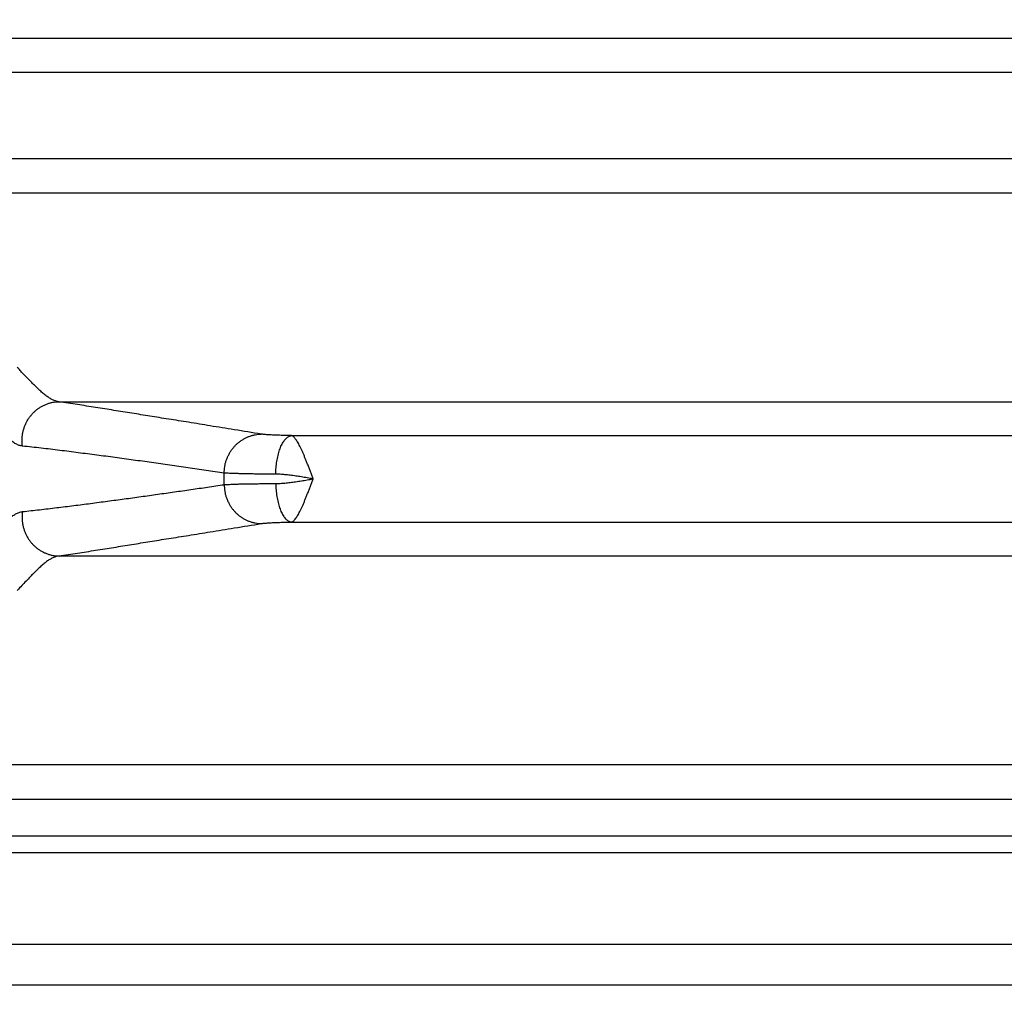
# Model space of a CAD drawing. Header units: inches. Extents: x 0 to 34, y 0 to 22.
# Tile 3 of 81: x 2.9 to 4, y 4.8 to 5.8. Entities that reach past the tile are written whole.
import ezdxf

# ---------------------------------------------------------------- set-up
doc = ezdxf.new("R2010")
doc.units = ezdxf.units.IN
doc.header["$LTSCALE"] = 1.87
doc.header["$MEASUREMENT"] = 0
doc.layers.get('0').update_dxf_attribs({"linetype": 'CONTINUOUS'})
doc.layers.add('DIMENSIONS', color=7, linetype='CONTINUOUS')
doc.styles.get("Standard").update_dxf_attribs({"font": 'txt', "width": 0.8})
doc.dimstyles.new('DIMSTYLE_1', dxfattribs={"dimtxt": 0.125, "dimasz": 0.18, "dimexe": 0.18, "dimexo": 0.0625, "dimgap": 0.09, "dimtad": 0, "dimtih": 1, "dimtoh": 1, "dimdec": 3, "dimzin": 4, "dimdsep": 46, "dimtxsty": 'STANDARD', "dimblk": '_FILLED', "dimblk1": '_FILLED', "dimblk2": '_FILLED', "dimcen": 0.09, "dimadec": 0, "dimazin": 0, "dimtp": 0.01, "dimtm": 0.01, "dimtfac": 1, "dimtdec": 3, "dimtofl": 0, "dimtmove": 0, "dimatfit": 3, "dimldrblk": '_FILLED', "dimfxl": 1, "dimtolj": 1, "dimtzin": 4, "dimarcsym": 0})

# ---------------------------------------------------------------- blocks, each defined once
blk = doc.blocks.new('_FILLED')
at = {"color": 0, "linetype": 'BYBLOCK'}
blk.add_solid([(0, 0), (-1, 0.1736), (-1, -0.1736)], dxfattribs=at)
blk = doc.blocks.new('*D3')
at = {"layer": 'DIMENSIONS', "color": 2, "linetype": 'CONTINUOUS'}
for p, q in [((4.2661, 6.4882), (4.2661, 3.9136)), ((2.5316, 4.7611), (2.5316, 3.9136)), ((2.5316, 4.0386), (2.1716, 4.0386)), ((4.2661, 4.0386), (4.6261, 4.0386))]:
    blk.add_line(p, q, dxfattribs=at)
at = {"layer": 'DIMENSIONS', "color": 2, "linetype": 'CONTINUOUS', "xscale": 0.18, "yscale": 0.18, "zscale": 0.18}
blk.add_blockref('_FILLED', (2.5316, 4.0386), dxfattribs=at)
at = {"layer": 'DIMENSIONS', "color": 2, "linetype": 'CONTINUOUS', "xscale": 0.18, "yscale": 0.18, "zscale": 0.18, "rotation": 180}
blk.add_blockref('_FILLED', (4.2661, 4.0386), dxfattribs=at)
at = {"layer": 'DIMENSIONS', "color": 2, "linetype": 'CONTINUOUS', "width": 0.8}
for s, p in [('[', (3.3965, 3.9761)), (']', (3.9965, 3.9761)), ('1.735', (2.7715, 3.9761)), ('44.06', (3.4965, 3.9761))]:
    blk.add_text(s, height=0.125, dxfattribs=at).set_placement(p)

msp = doc.modelspace()

# ---------------------------------------------------------------- linework, layer by layer
at = {"color": 7, "linetype": 'CONTINUOUS'}
for p, q in [((5.9515, 5.8175), (2.5807, 5.8175)), ((5.8844, 5.7806), (2.6478, 5.7806)), ((5.8844, 5.6867), (2.6478, 5.6867)), ((2.5807, 5.6497), (5.9515, 5.6497)), ((2.985, 5.4225), (5.5472, 5.4225)), ((3.2376, 5.3856), (5.2946, 5.3856)), ((3.2376, 5.2917), (5.2946, 5.2917)), ((5.5472, 5.2547), (2.985, 5.2547)), ((5.9515, 5.0275), (2.5807, 5.0275)), ((2.6753, 4.9903), (5.8568, 4.9903)), ((2.6753, 4.9503), (5.8568, 4.9503)), ((2.5754, 4.9324), (5.9567, 4.9324)), ((2.6753, 4.8325), (5.8568, 4.8325)), ((2.6315, 4.7886), (5.9007, 4.7886))]:
    msp.add_line(p, q, dxfattribs=at)
msp.add_arc((2.7296, 5.3386), 0.435, 359.1688, 0.8312, dxfattribs=at)
for points, knots in [([(2.9487, 5.4501), (2.9477, 5.4511), (2.9456, 5.4531), (2.9428, 5.4566), (2.9407, 5.4588), (2.9396, 5.4598)], [0, 0, 0, 0, 0.322357, 0.651138, 1, 1, 1, 1]), ([(2.985, 5.4225), (2.9839, 5.4227), (2.9819, 5.4231), (2.9787, 5.4242), (2.9754, 5.4259), (2.9721, 5.4281), (2.9686, 5.4308), (2.9649, 5.4339), (2.9612, 5.4375), (2.9572, 5.4414), (2.9531, 5.4458), (2.9502, 5.4486), (2.9487, 5.4501)], [0, 0, 0, 0, 0.066164, 0.138047, 0.216847, 0.303548, 0.398704, 0.502519, 0.614911, 0.735486, 0.86365, 1, 1, 1, 1]), ([(2.9452, 5.3742), (2.945, 5.3754), (2.9447, 5.3778), (2.9447, 5.3814), (2.9449, 5.385), (2.9455, 5.3885), (2.9463, 5.392), (2.9474, 5.3954), (2.9488, 5.3987), (2.9504, 5.4019), (2.9523, 5.4049), (2.9545, 5.4077), (2.9568, 5.4104), (2.9594, 5.4128), (2.9622, 5.415), (2.9651, 5.4169), (2.9682, 5.4186), (2.9714, 5.42), (2.9747, 5.4211), (2.9781, 5.4219), (2.9815, 5.4224), (2.9838, 5.4225), (2.985, 5.4225)], [0, 0, 0, 0, 0.050571, 0.101211, 0.151895, 0.202594, 0.253282, 0.303932, 0.354517, 0.405013, 0.455398, 0.505654, 0.555766, 0.605722, 0.655516, 0.705147, 0.754618, 0.803937, 0.853116, 0.902172, 0.951125, 1, 1, 1, 1]), ([(3.2049, 5.3873), (3.1951, 5.3888), (3.1766, 5.3919), (3.1503, 5.3961), (3.1265, 5.4), (3.1046, 5.4035), (3.084, 5.4068), (3.0642, 5.41), (3.0445, 5.4131), (3.0247, 5.4163), (3.0049, 5.4194), (2.9916, 5.4215), (2.985, 5.4225)], [0, 0, 0, 0, 0.133447, 0.252382, 0.359649, 0.458105, 0.550635, 0.64014, 0.729347, 0.81914, 0.909402, 1, 1, 1, 1]), ([(3.1646, 5.3449), (3.1646, 5.3461), (3.1647, 5.3484), (3.1651, 5.3518), (3.1657, 5.3552), (3.1667, 5.3586), (3.1679, 5.3618), (3.1694, 5.3649), (3.1711, 5.3679), (3.173, 5.3708), (3.1752, 5.3734), (3.1775, 5.3759), (3.1801, 5.3782), (3.1828, 5.3802), (3.1857, 5.382), (3.1887, 5.3836), (3.1918, 5.3849), (3.195, 5.3859), (3.1983, 5.3867), (3.2016, 5.3871), (3.2038, 5.3872), (3.2049, 5.3873)], [0, 0, 0, 0, 0.053337, 0.1067, 0.160065, 0.213406, 0.266698, 0.319919, 0.373046, 0.426062, 0.47895, 0.531697, 0.584295, 0.636739, 0.689029, 0.741167, 0.793162, 0.845026, 0.896774, 0.948425, 1, 1, 1, 1]), ([(3.2376, 5.3856), (3.2363, 5.3856), (3.2338, 5.3857), (3.23, 5.3858), (3.2265, 5.3859), (3.2231, 5.386), (3.22, 5.3861), (3.217, 5.3863), (3.2143, 5.3864), (3.2119, 5.3866), (3.2097, 5.3867), (3.2078, 5.3869), (3.2063, 5.3871), (3.2053, 5.3872), (3.2049, 5.3873)], [0, 0, 0, 0, 0.117656, 0.23134, 0.340278, 0.443696, 0.540893, 0.631221, 0.71406, 0.788869, 0.855198, 0.91265, 0.960953, 1, 1, 1, 1]), ([(3.2206, 5.3437), (3.2206, 5.3449), (3.2207, 5.3472), (3.2209, 5.3508), (3.2213, 5.3542), (3.2218, 5.3576), (3.2224, 5.3609), (3.223, 5.3641), (3.2238, 5.3672), (3.2247, 5.37), (3.2257, 5.3727), (3.2268, 5.3752), (3.228, 5.3774), (3.2292, 5.3794), (3.2305, 5.3811), (3.2318, 5.3826), (3.2332, 5.3838), (3.2346, 5.3847), (3.2361, 5.3853), (3.2371, 5.3855), (3.2376, 5.3856)], [0, 0, 0, 0, 0.074355, 0.148322, 0.221454, 0.293314, 0.363478, 0.431542, 0.497128, 0.559889, 0.619518, 0.675754, 0.728395, 0.777312, 0.822462, 0.863919, 0.901898, 0.936794, 0.969216, 1, 1, 1, 1]), ([(3.2612, 5.3387), (3.2607, 5.34), (3.2597, 5.3427), (3.2582, 5.3466), (3.2568, 5.3505), (3.2553, 5.3544), (3.2538, 5.3581), (3.2524, 5.3616), (3.251, 5.365), (3.2496, 5.3682), (3.2482, 5.3712), (3.2469, 5.374), (3.2456, 5.3765), (3.2444, 5.3787), (3.2431, 5.3806), (3.2419, 5.3822), (3.2408, 5.3836), (3.2397, 5.3846), (3.2386, 5.3853), (3.2379, 5.3855), (3.2376, 5.3856)], [0, 0, 0, 0, 0.079795, 0.159519, 0.238107, 0.315065, 0.389901, 0.462113, 0.531209, 0.596751, 0.658331, 0.715597, 0.768235, 0.815996, 0.858767, 0.896422, 0.928891, 0.956614, 0.980203, 1, 1, 1, 1]), ([(2.9452, 5.3742), (2.9446, 5.3743), (2.9434, 5.3745), (2.9416, 5.375), (2.9398, 5.3757), (2.9379, 5.3767), (2.936, 5.3778), (2.934, 5.3792), (2.932, 5.3808), (2.9307, 5.382), (2.93, 5.3827)], [0, 0, 0, 0, 0.100743, 0.205811, 0.316414, 0.433633, 0.558645, 0.693253, 0.839575, 1, 1, 1, 1]), ([(3.1646, 5.3449), (3.158, 5.3459), (3.1449, 5.3478), (3.1251, 5.3507), (3.1054, 5.3535), (3.0856, 5.3563), (3.0657, 5.3591), (3.0459, 5.3618), (3.0259, 5.3645), (3.0059, 5.367), (2.9857, 5.3696), (2.9655, 5.372), (2.9519, 5.3735), (2.9452, 5.3742)], [0, 0, 0, 0, 0.090107, 0.180021, 0.270002, 0.360309, 0.450965, 0.541613, 0.632313, 0.723578, 0.815464, 0.907697, 1, 1, 1, 1]), ([(3.2206, 5.3437), (3.2186, 5.3437), (3.2145, 5.3437), (3.2086, 5.3438), (3.2029, 5.3438), (3.1975, 5.3439), (3.1924, 5.344), (3.1876, 5.3441), (3.1831, 5.3442), (3.179, 5.3443), (3.1753, 5.3444), (3.172, 5.3445), (3.1692, 5.3447), (3.1667, 5.3448), (3.1652, 5.3449), (3.1646, 5.3449)], [0, 0, 0, 0, 0.109812, 0.215768, 0.317362, 0.41411, 0.505554, 0.591256, 0.670807, 0.743828, 0.809971, 0.868924, 0.920407, 0.96417, 1, 1, 1, 1]), ([(3.2612, 5.3386), (3.2591, 5.339), (3.2548, 5.3397), (3.2485, 5.3408), (3.2424, 5.3417), (3.2364, 5.3425), (3.2308, 5.3432), (3.2255, 5.3436), (3.2222, 5.3437), (3.2206, 5.3437)], [0, 0, 0, 0, 0.159159, 0.315972, 0.468877, 0.615964, 0.754953, 0.883543, 1, 1, 1, 1]), ([(2.9452, 5.303), (2.9514, 5.3037), (2.9638, 5.3051), (2.9824, 5.3073), (3.0009, 5.3096), (3.0193, 5.3119), (3.0376, 5.3144), (3.0558, 5.3168), (3.0741, 5.3193), (3.0922, 5.3219), (3.1103, 5.3244), (3.1284, 5.327), (3.1465, 5.3297), (3.1585, 5.3314), (3.1646, 5.3323)], [0, 0, 0, 0, 0.08466, 0.16933, 0.253747, 0.337643, 0.420888, 0.503872, 0.586945, 0.669916, 0.752563, 0.834999, 0.917415, 1, 1, 1, 1]), ([(3.1646, 5.3323), (3.1652, 5.3324), (3.1667, 5.3325), (3.1692, 5.3326), (3.172, 5.3327), (3.1753, 5.3328), (3.179, 5.333), (3.1831, 5.3331), (3.1876, 5.3332), (3.1924, 5.3333), (3.1975, 5.3333), (3.2029, 5.3334), (3.2086, 5.3335), (3.2145, 5.3335), (3.2186, 5.3336), (3.2206, 5.3336)], [0, 0, 0, 0, 0.03583, 0.079593, 0.131076, 0.190029, 0.256173, 0.329193, 0.408744, 0.494446, 0.585889, 0.682637, 0.784231, 0.890187, 1, 1, 1, 1]), ([(3.1646, 5.3323), (3.1646, 5.3312), (3.1647, 5.3289), (3.1651, 5.3254), (3.1657, 5.322), (3.1667, 5.3187), (3.1679, 5.3155), (3.1694, 5.3123), (3.1711, 5.3093), (3.173, 5.3065), (3.1752, 5.3038), (3.1775, 5.3014), (3.1801, 5.2991), (3.1828, 5.297), (3.1857, 5.2952), (3.1887, 5.2937), (3.1918, 5.2924), (3.195, 5.2914), (3.1983, 5.2906), (3.2016, 5.2901), (3.2038, 5.29), (3.2049, 5.29)], [0, 0, 0, 0, 0.053337, 0.106699, 0.160064, 0.213404, 0.266696, 0.319916, 0.373043, 0.426059, 0.478946, 0.531694, 0.584292, 0.636736, 0.689026, 0.741164, 0.79316, 0.845024, 0.896772, 0.948424, 1, 1, 1, 1]), ([(3.2206, 5.3336), (3.2222, 5.3336), (3.2255, 5.3337), (3.2308, 5.3341), (3.2364, 5.3347), (3.2423, 5.3355), (3.2485, 5.3365), (3.2548, 5.3375), (3.2591, 5.3383), (3.2612, 5.3386)], [0, 0, 0, 0, 0.116323, 0.244884, 0.383913, 0.531007, 0.683967, 0.840809, 1, 1, 1, 1]), ([(3.2206, 5.3336), (3.2206, 5.3324), (3.2207, 5.33), (3.2209, 5.3265), (3.2213, 5.323), (3.2218, 5.3196), (3.2224, 5.3163), (3.223, 5.3131), (3.2238, 5.3101), (3.2247, 5.3072), (3.2257, 5.3046), (3.2268, 5.3021), (3.228, 5.2999), (3.2292, 5.2979), (3.2305, 5.2961), (3.2318, 5.2946), (3.2332, 5.2934), (3.2346, 5.2925), (3.2361, 5.2919), (3.2371, 5.2917), (3.2376, 5.2917)], [0, 0, 0, 0, 0.074354, 0.14832, 0.221452, 0.293311, 0.363474, 0.431538, 0.497124, 0.559885, 0.619514, 0.675751, 0.728393, 0.77731, 0.822461, 0.863918, 0.901897, 0.936793, 0.969216, 1, 1, 1, 1]), ([(3.2376, 5.2917), (3.2379, 5.2917), (3.2386, 5.292), (3.2397, 5.2927), (3.2408, 5.2937), (3.2419, 5.295), (3.2431, 5.2966), (3.2444, 5.2986), (3.2456, 5.3008), (3.2469, 5.3033), (3.2482, 5.306), (3.2496, 5.309), (3.251, 5.3122), (3.2524, 5.3156), (3.2538, 5.3192), (3.2553, 5.3229), (3.2568, 5.3268), (3.2582, 5.3307), (3.2597, 5.3347), (3.2607, 5.3373), (3.2612, 5.3387)], [0, 0, 0, 0, 0.01979, 0.04334, 0.070898, 0.10334, 0.141009, 0.183718, 0.231441, 0.284043, 0.341252, 0.402767, 0.468239, 0.537277, 0.609462, 0.684309, 0.761282, 0.839834, 0.919423, 1, 1, 1, 1]), ([(2.93, 5.2946), (2.9306, 5.2952), (2.9319, 5.2964), (2.9339, 5.2979), (2.9358, 5.2993), (2.9377, 5.3005), (2.9396, 5.3014), (2.9414, 5.3022), (2.9433, 5.3027), (2.9445, 5.303), (2.9452, 5.303)], [0, 0, 0, 0, 0.152295, 0.295488, 0.429787, 0.555658, 0.67396, 0.786293, 0.894373, 1, 1, 1, 1]), ([(2.9452, 5.303), (2.945, 5.3018), (2.9447, 5.2995), (2.9447, 5.2959), (2.9449, 5.2923), (2.9455, 5.2888), (2.9463, 5.2853), (2.9474, 5.2818), (2.9488, 5.2785), (2.9504, 5.2754), (2.9523, 5.2724), (2.9545, 5.2695), (2.9568, 5.2669), (2.9594, 5.2645), (2.9622, 5.2623), (2.9651, 5.2603), (2.9682, 5.2587), (2.9714, 5.2573), (2.9747, 5.2562), (2.9781, 5.2554), (2.9815, 5.2549), (2.9838, 5.2547), (2.985, 5.2547)], [0, 0, 0, 0, 0.050572, 0.101213, 0.151897, 0.202598, 0.253287, 0.303937, 0.354522, 0.405019, 0.455405, 0.505661, 0.555772, 0.605728, 0.655523, 0.705153, 0.754624, 0.803942, 0.85312, 0.902175, 0.951127, 1, 1, 1, 1]), ([(2.985, 5.2547), (2.9916, 5.2558), (3.0049, 5.2578), (3.0247, 5.261), (3.0445, 5.2641), (3.0642, 5.2673), (3.084, 5.2705), (3.1046, 5.2738), (3.1265, 5.2773), (3.1503, 5.2811), (3.1766, 5.2854), (3.1951, 5.2884), (3.2049, 5.29)], [0, 0, 0, 0, 0.090598, 0.18086, 0.270653, 0.35986, 0.449365, 0.541895, 0.640351, 0.747618, 0.866553, 1, 1, 1, 1]), ([(3.2049, 5.29), (3.2053, 5.2901), (3.2063, 5.2902), (3.2078, 5.2904), (3.2097, 5.2905), (3.2119, 5.2907), (3.2143, 5.2909), (3.217, 5.291), (3.22, 5.2911), (3.2231, 5.2913), (3.2265, 5.2914), (3.23, 5.2915), (3.2338, 5.2916), (3.2363, 5.2916), (3.2376, 5.2917)], [0, 0, 0, 0, 0.039047, 0.08735, 0.144802, 0.211132, 0.285941, 0.368779, 0.459108, 0.556304, 0.659722, 0.76866, 0.882344, 1, 1, 1, 1]), ([(2.985, 5.2547), (2.984, 5.2546), (2.9819, 5.2542), (2.9788, 5.253), (2.9756, 5.2514), (2.9722, 5.2493), (2.9688, 5.2466), (2.9652, 5.2436), (2.9614, 5.24), (2.9575, 5.2361), (2.9534, 5.2319), (2.949, 5.2273), (2.9444, 5.2224), (2.9412, 5.2191), (2.9396, 5.2174)], [0, 0, 0, 0, 0.050749, 0.105741, 0.165882, 0.231924, 0.304462, 0.383809, 0.470046, 0.56312, 0.662877, 0.769109, 0.881534, 1, 1, 1, 1])]:
    msp.add_open_spline(points, degree=3, knots=knots, dxfattribs=at)

# ---------------------------------------------------------------- dimensions: what is measured, and where the dimension line sits
at = {"layer": 'DIMENSIONS', "color": 2, "linetype": 'CONTINUOUS'}
dim = msp.add_linear_dim(base=(4.2660777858, 4.0386193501), p1=(2.5315777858, 4.7611325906), p2=(4.2660777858, 6.4882246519), dimstyle='DIMSTYLE_1', dxfattribs=at)
dim.commit()
dim.dimension.update_dxf_attribs({"geometry": '*D3', "text_midpoint": (3.4339814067, 4.0386193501), "dimtype": 160})

doc.saveas('drawing.dxf')
